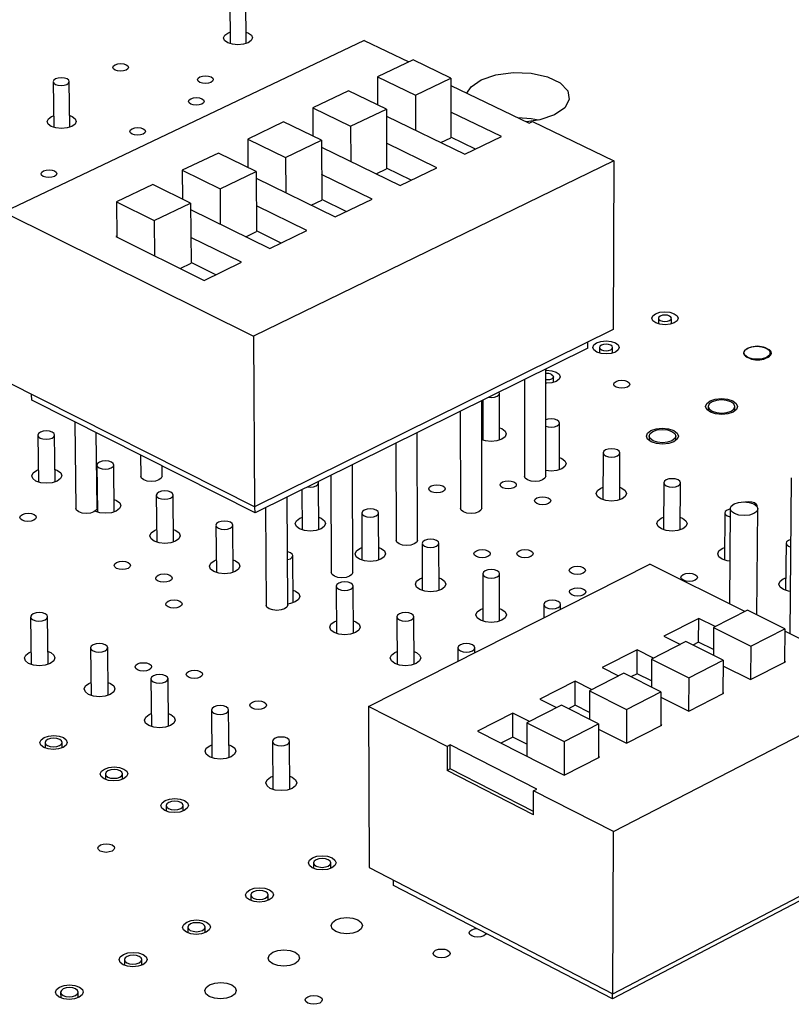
# Model space of a CAD drawing. Extents: x 70 to 210, y 70 to 141.
# Tile 7 of 13: x 129 to 149, y 95 to 120. Entities that reach past the tile are written whole.
import ezdxf

# ---------------------------------------------------------------- set-up
doc = ezdxf.new("R2010")
doc.units = 0
doc.layers.get('0').update_dxf_attribs({"linetype": 'CONTINUOUS'})

msp = doc.modelspace()

# ---------------------------------------------------------------- linework, layer by layer
at = {"color": 7, "linetype": 'CONTINUOUS'}
for p, q in [((134.774, 120.888), (134.782, 119.72)), ((135.197, 119.723), (135.188, 120.891)), ((134.728, 119.996), (134.78, 120.016)), ((138.241, 119.804), (128.942, 115.378)), ((138.241, 119.804), (139.396, 119.249)), ((139.505, 119.301), (138.589, 118.863)), ((140.48, 118.831), (139.505, 119.301)), ((138.589, 118.863), (139.564, 118.392)), ((138.589, 118.863), (138.591, 118.142)), ((130.217, 118.739), (130.232, 117.563)), ((130.65, 117.568), (130.635, 118.744)), ((139.564, 118.392), (140.48, 118.831)), ((140.48, 118.831), (140.482, 117.296)), ((140.481, 118.645), (142.503, 117.671)), ((137.84, 118.505), (136.919, 118.065)), ((138.816, 118.033), (137.84, 118.505)), ((139.564, 118.392), (139.566, 117.489)), ((130.178, 117.844), (130.228, 117.864)), ((136.919, 118.065), (137.894, 117.591)), ((136.919, 118.065), (136.922, 117.337)), ((137.894, 117.591), (138.816, 118.033)), ((138.816, 118.033), (138.82, 116.495)), ((138.816, 117.852), (140.844, 116.87)), ((141.786, 117.325), (140.481, 117.954)), ((136.166, 117.705), (135.239, 117.262)), ((137.141, 117.23), (136.166, 117.705)), ((137.894, 117.591), (137.898, 116.686)), ((142.503, 117.671), (142.588, 117.712)), ((142.588, 117.712), (144.687, 116.702)), ((140.844, 116.87), (141.786, 117.325)), ((135.239, 117.262), (136.214, 116.786)), ((135.239, 117.262), (135.244, 116.527)), ((136.214, 116.786), (137.141, 117.23)), ((137.141, 117.23), (137.149, 115.689)), ((140.123, 116.521), (138.818, 117.154)), ((140.223, 117.171), (140.482, 117.296)), ((141.117, 117.002), (140.482, 117.308)), ((134.482, 116.9), (133.55, 116.455)), ((135.458, 116.423), (134.482, 116.9)), ((137.142, 117.054), (139.176, 116.064)), ((144.687, 116.702), (135.386, 112.176)), ((136.214, 116.786), (136.22, 115.879)), ((144.687, 116.702), (144.671, 112.347)), ((133.55, 116.455), (134.525, 115.976)), ((133.55, 116.455), (133.557, 115.713)), ((134.525, 115.976), (135.458, 116.423)), ((135.458, 116.423), (135.468, 114.878)), ((138.45, 115.713), (137.146, 116.35)), ((138.554, 116.366), (138.82, 116.495)), ((139.455, 116.199), (138.82, 116.507)), ((139.176, 116.064), (140.123, 116.521)), ((132.789, 116.091), (131.851, 115.643)), ((133.764, 115.611), (132.789, 116.091)), ((135.459, 116.252), (137.498, 115.253)), ((134.525, 115.976), (134.532, 115.067)), ((131.851, 115.643), (132.827, 115.161)), ((131.851, 115.643), (131.861, 114.733)), ((132.827, 115.161), (133.764, 115.611)), ((133.764, 115.611), (133.778, 114.063)), ((136.768, 114.901), (135.464, 115.541)), ((136.876, 115.557), (137.149, 115.689)), ((137.783, 115.391), (137.149, 115.702)), ((137.498, 115.253), (138.45, 115.713)), ((128.942, 115.378), (135.386, 112.176)), ((133.766, 115.445), (135.81, 114.438)), ((132.827, 115.161), (132.835, 114.251)), ((135.189, 114.744), (135.468, 114.878)), ((136.103, 114.579), (135.468, 114.891)), ((135.81, 114.438), (136.768, 114.901)), ((131.861, 114.759), (131.835, 114.746)), ((131.835, 114.746), (134.113, 113.618)), ((135.076, 114.083), (133.772, 114.727)), ((133.492, 113.926), (133.778, 114.063)), ((134.412, 113.762), (133.777, 114.076)), ((134.113, 113.618), (135.076, 114.083)), ((145.835, 112.64), (145.835, 112.495)), ((146.173, 112.493), (146.174, 112.638)), ((144.671, 112.347), (135.417, 107.775)), ((135.386, 112.176), (135.417, 107.775)), ((144.018, 111.866), (144.019, 112.025)), ((144.018, 111.866), (135.427, 107.619)), ((144.315, 111.888), (144.315, 111.743)), ((144.656, 111.742), (144.656, 111.887)), ((148.179, 111.875), (148.119, 111.845)), ((148.661, 111.845), (148.6, 111.875)), ((148.124, 111.637), (148.185, 111.607)), ((148.607, 111.607), (148.667, 111.637)), ((142.93, 108.568), (142.934, 111.33)), ((135.417, 107.775), (129.004, 111.009)), ((142.381, 111.057), (142.379, 108.569)), ((143.128, 110.986), (143.129, 111.132)), ((129.665, 110.527), (129.663, 110.677)), ((135.427, 107.619), (129.665, 110.527)), ((141.28, 107.745), (141.279, 110.512)), ((141.306, 110.525), (141.306, 109.498)), ((141.735, 109.498), (141.736, 110.703)), ((140.725, 110.238), (140.727, 107.745)), ((147.124, 110.368), (147.124, 110.253)), ((147.809, 110.249), (147.81, 110.363)), ((130.774, 109.967), (130.801, 107.742)), ((141.279, 109.807), (141.306, 109.817)), ((143.283, 108.73), (143.285, 109.937)), ((129.825, 109.624), (129.841, 108.415)), ((130.272, 108.42), (130.257, 109.629)), ((131.354, 107.748), (131.331, 109.686)), ((139.62, 106.918), (139.614, 109.689)), ((145.596, 109.604), (145.596, 109.489)), ((146.283, 109.485), (146.284, 109.6)), ((139.059, 109.415), (139.066, 106.916)), ((132.475, 109.108), (132.481, 108.566)), ((144.41, 109.169), (144.406, 107.959)), ((144.838, 107.957), (144.842, 109.168)), ((129.786, 108.715), (129.837, 108.736)), ((131.348, 108.853), (131.362, 107.642)), ((131.795, 107.646), (131.781, 108.858)), ((133.032, 108.571), (133.029, 108.829)), ((137.951, 106.085), (137.94, 108.861)), ((137.384, 108.586), (137.395, 106.083)), ((149.266, 108.526), (149.23, 104.5)), ((136.635, 108.216), (136.641, 107.181)), ((137.074, 107.183), (137.068, 108.396)), ((144.347, 108.256), (144.407, 108.281)), ((145.975, 108.396), (145.969, 107.183)), ((146.401, 107.181), (146.408, 108.394)), ((131.351, 107.962), (131.359, 107.964)), ((132.88, 108.078), (132.892, 106.864)), ((133.325, 106.868), (133.314, 108.082)), ((136.273, 105.248), (136.256, 108.029)), ((135.427, 107.619), (135.426, 107.779)), ((135.699, 107.753), (135.715, 105.245)), ((147.691, 107.73), (147.673, 105.276)), ((148.38, 104.989), (148.402, 107.725)), ((136.583, 107.482), (136.639, 107.505)), ((138.182, 107.617), (138.187, 106.401)), ((138.621, 106.403), (138.617, 107.618)), ((145.908, 107.482), (145.97, 107.507)), ((147.548, 107.619), (147.539, 106.403)), ((132.835, 107.167), (132.889, 107.189)), ((134.42, 107.299), (134.43, 106.083)), ((134.864, 106.086), (134.855, 107.303)), ((138.129, 106.703), (138.186, 106.727)), ((139.739, 106.835), (139.741, 105.617)), ((140.176, 105.618), (140.174, 106.836)), ((147.478, 106.703), (147.542, 106.729)), ((149.129, 106.838), (149.118, 105.619)), ((149.195, 106.759), (149.25, 106.739)), ((134.372, 106.386), (134.427, 106.409)), ((136.411, 105.299), (136.404, 106.519)), ((138.354, 102.63), (145.618, 106.3)), ((148.07, 105.079), (145.618, 106.3)), ((139.682, 105.92), (139.74, 105.944)), ((141.303, 106.05), (141.303, 104.829)), ((141.74, 104.829), (141.74, 106.05)), ((149.057, 105.92), (149.121, 105.947)), ((137.524, 105.729), (137.529, 104.507)), ((137.966, 104.509), (137.961, 105.731)), ((141.244, 105.133), (141.303, 105.158)), ((142.876, 105.26), (142.876, 104.915)), ((143.314, 105.136), (143.314, 105.26)), ((129.637, 104.935), (129.654, 103.711)), ((130.092, 103.716), (130.076, 104.941)), ((139.089, 104.938), (139.092, 103.713)), ((139.53, 103.714), (139.527, 104.939)), ((146.879, 104.9), (145.978, 104.442)), ((146.875, 104.284), (146.879, 104.9)), ((147.303, 104.688), (146.879, 104.9)), ((148.135, 105.112), (147.259, 104.665)), ((149.095, 104.633), (148.135, 105.112)), ((137.471, 104.813), (137.528, 104.837)), ((147.259, 104.665), (147.254, 103.945)), ((147.259, 104.665), (148.219, 104.185)), ((148.219, 104.185), (149.095, 104.633)), ((149.095, 104.633), (149.088, 103.771)), ((145.978, 104.442), (146.403, 104.229)), ((151.938, 103.152), (149.095, 104.568)), ((149.23, 104.511), (149.22, 104.506)), ((131.185, 104.14), (131.199, 102.912)), ((131.639, 102.917), (131.625, 104.145)), ((140.662, 104.142), (140.662, 103.796)), ((141.101, 104.018), (141.101, 104.142)), ((146.543, 104.301), (145.662, 103.852)), ((147.504, 103.82), (146.543, 104.301)), ((146.875, 104.284), (146.727, 104.209)), ((147.255, 104.094), (146.875, 104.284)), ((148.219, 104.185), (148.212, 103.322)), ((129.598, 104.02), (129.649, 104.042)), ((139.033, 104.02), (139.091, 104.044)), ((145.289, 104.091), (144.383, 103.63)), ((145.286, 103.474), (145.289, 104.091)), ((145.713, 103.878), (145.289, 104.091)), ((144.383, 103.63), (144.807, 103.416)), ((145.662, 103.852), (145.659, 103.125)), ((145.662, 103.852), (146.623, 103.369)), ((146.623, 103.369), (147.504, 103.82)), ((147.504, 103.82), (147.498, 102.955)), ((147.503, 103.678), (148.213, 103.322)), ((148.213, 103.322), (149.113, 103.784)), ((149.113, 103.784), (149.088, 103.796)), ((144.943, 103.485), (144.057, 103.034)), ((145.903, 103.002), (144.943, 103.485)), ((145.286, 103.474), (145.126, 103.393)), ((145.659, 103.286), (145.286, 103.474)), ((146.623, 103.369), (146.617, 102.505)), ((131.142, 103.223), (131.195, 103.245)), ((132.741, 103.34), (132.753, 102.109)), ((133.193, 102.114), (133.182, 103.344)), ((143.69, 103.277), (142.779, 102.814)), ((143.688, 102.66), (143.69, 103.277)), ((144.114, 103.063), (143.69, 103.277)), ((144.675, 99.402), (151.938, 103.152)), ((144.057, 103.034), (144.054, 102.3)), ((144.057, 103.034), (145.017, 102.549)), ((145.017, 102.549), (145.903, 103.002)), ((145.903, 103.002), (145.899, 102.136)), ((145.902, 102.865), (146.618, 102.504)), ((146.618, 102.504), (147.523, 102.969)), ((147.523, 102.969), (147.498, 102.981)), ((140.383, 101.594), (138.354, 102.63)), ((138.354, 102.63), (138.369, 98.473)), ((143.333, 102.665), (142.442, 102.211)), ((142.779, 102.814), (143.204, 102.599)), ((144.294, 102.179), (143.333, 102.665)), ((143.688, 102.66), (143.517, 102.572)), ((144.055, 102.474), (143.688, 102.66)), ((132.696, 102.422), (132.75, 102.444)), ((134.305, 102.535), (134.315, 101.302)), ((134.757, 101.306), (134.747, 102.539)), ((142.082, 102.459), (141.167, 101.993)), ((142.506, 102.244), (142.082, 102.459)), ((142.082, 101.841), (142.082, 102.459)), ((145.017, 102.549), (145.014, 101.682)), ((142.442, 102.211), (142.441, 101.344)), ((142.442, 102.211), (143.403, 101.724)), ((143.403, 101.724), (144.294, 102.179)), ((144.294, 102.179), (144.291, 101.312)), ((145.014, 101.682), (145.924, 102.149)), ((145.924, 102.149), (145.899, 102.162)), ((141.167, 101.993), (143.401, 100.855)), ((142.082, 101.841), (141.774, 101.684)), ((142.442, 101.657), (142.082, 101.841)), ((144.293, 102.047), (145.014, 101.682)), ((130.008, 101.695), (130.01, 101.555)), ((130.451, 101.561), (130.449, 101.701)), ((134.257, 101.616), (134.313, 101.639)), ((135.878, 101.727), (135.886, 100.491)), ((136.329, 100.493), (136.321, 101.73)), ((140.466, 101.637), (140.383, 101.594)), ((140.383, 101.594), (140.383, 100.975)), ((142.7, 100.496), (140.466, 101.637)), ((140.466, 101.017), (140.466, 101.637)), ((143.403, 101.724), (143.401, 100.855)), ((143.401, 100.855), (144.317, 101.325)), ((144.317, 101.325), (144.291, 101.338)), ((131.566, 100.886), (131.568, 100.745)), ((132.01, 100.75), (132.008, 100.891)), ((135.827, 100.805), (135.884, 100.829)), ((140.466, 101.017), (140.383, 100.975)), ((142.616, 99.832), (140.383, 100.975)), ((142.616, 99.917), (140.466, 101.017)), ((142.616, 99.832), (142.617, 100.453)), ((142.617, 100.453), (142.7, 100.496)), ((144.675, 99.402), (142.617, 100.453)), ((133.132, 100.072), (133.134, 99.93)), ((133.577, 99.935), (133.576, 100.077)), ((144.66, 95.216), (144.675, 99.402)), ((144.66, 95.216), (151.888, 98.999)), ((136.937, 98.594), (136.938, 98.451)), ((137.384, 98.453), (137.383, 98.596)), ((151.252, 98.54), (144.655, 95.085)), ((138.369, 98.473), (144.66, 95.216)), ((139.002, 98.013), (139.002, 98.145)), ((144.655, 95.085), (139.002, 98.013)), ((135.319, 97.767), (135.32, 97.623)), ((135.767, 97.626), (135.766, 97.77)), ((133.692, 96.935), (133.693, 96.79)), ((134.141, 96.794), (134.14, 96.939)), ((132.056, 96.099), (132.058, 95.953)), ((132.507, 95.958), (132.506, 96.104)), ((130.411, 95.258), (130.413, 95.112)), ((130.864, 95.118), (130.862, 95.264)), ((144.655, 95.085), (144.655, 95.218))]:
    msp.add_line(p, q, dxfattribs=at)
for points in [[(135.195, 120.019), (135.255, 119.996), (135.334, 119.938), (135.361, 119.87), (135.332, 119.801), (135.249, 119.743), (135.127, 119.705), (134.984, 119.691), (134.842, 119.705), (134.722, 119.743), (134.642, 119.801), (134.616, 119.87), (134.646, 119.938), (134.728, 119.996), (134.728, 119.996)], [(131.82, 119.178), (131.887, 119.199), (131.964, 119.206), (132.041, 119.199), (132.106, 119.178), (132.149, 119.146), (132.163, 119.109), (132.146, 119.072), (132.101, 119.041), (132.035, 119.02), (131.958, 119.012), (131.881, 119.02), (131.816, 119.041), (131.773, 119.072), (131.759, 119.109), (131.776, 119.146), (131.82, 119.178)], [(130.577, 118.813), (130.51, 118.835), (130.43, 118.842), (130.35, 118.835), (130.281, 118.813), (130.235, 118.78), (130.217, 118.742), (130.232, 118.703), (130.276, 118.671), (130.343, 118.649), (130.422, 118.641), (130.503, 118.649), (130.571, 118.671), (130.618, 118.703), (130.635, 118.742), (130.621, 118.78), (130.577, 118.813)], [(134.007, 118.862), (134.073, 118.883), (134.151, 118.89), (134.228, 118.883), (134.293, 118.862), (134.336, 118.83), (134.35, 118.793), (134.334, 118.756), (134.289, 118.724), (134.223, 118.703), (134.146, 118.696), (134.068, 118.703), (134.003, 118.724), (133.96, 118.756), (133.946, 118.793), (133.962, 118.83), (134.007, 118.862)], [(141.266, 118.793), (141.645, 118.92), (142.091, 118.978), (142.551, 118.958), (142.971, 118.865), (143.298, 118.708), (143.495, 118.506), (143.537, 118.284), (143.419, 118.069), (143.154, 117.886), (142.775, 117.757), (142.431, 117.706)], [(140.894, 118.446), (141.001, 118.611), (141.266, 118.793)], [(133.771, 118.301), (133.837, 118.322), (133.915, 118.329), (133.992, 118.322), (134.057, 118.301), (134.101, 118.269), (134.115, 118.232), (134.099, 118.194), (134.054, 118.163), (133.988, 118.141), (133.91, 118.134), (133.832, 118.141), (133.767, 118.163), (133.724, 118.194), (133.71, 118.232), (133.726, 118.269), (133.771, 118.301)], [(130.646, 117.869), (130.71, 117.844), (130.789, 117.786), (130.815, 117.716), (130.784, 117.647), (130.7, 117.588), (130.576, 117.549), (130.432, 117.535), (130.289, 117.549), (130.168, 117.588), (130.089, 117.647), (130.063, 117.716), (130.095, 117.786), (130.178, 117.844), (130.178, 117.844)], [(142.206, 117.814), (142.55, 117.792), (142.74, 117.76)], [(132.258, 117.528), (132.325, 117.549), (132.403, 117.556), (132.48, 117.549), (132.545, 117.528), (132.588, 117.496), (132.602, 117.458), (132.586, 117.421), (132.541, 117.389), (132.474, 117.368), (132.396, 117.36), (132.319, 117.368), (132.253, 117.389), (132.21, 117.421), (132.196, 117.458), (132.213, 117.496), (132.258, 117.528)], [(129.968, 116.44), (130.035, 116.461), (130.114, 116.469), (130.191, 116.461), (130.257, 116.44), (130.3, 116.408), (130.314, 116.37), (130.297, 116.332), (130.251, 116.3), (130.184, 116.279), (130.106, 116.271), (130.028, 116.279), (129.963, 116.3), (129.92, 116.332), (129.906, 116.37), (129.923, 116.408), (129.968, 116.44)], [(145.762, 112.757), (145.872, 112.793), (146.002, 112.806), (146.132, 112.793), (146.243, 112.757), (146.318, 112.703), (146.345, 112.639), (146.32, 112.575), (146.247, 112.521), (146.137, 112.485), (146.007, 112.472), (145.877, 112.485), (145.766, 112.521), (145.691, 112.575), (145.665, 112.639), (145.689, 112.703), (145.762, 112.757)], [(145.886, 112.58), (145.941, 112.562), (146.006, 112.556), (146.071, 112.562), (146.125, 112.58), (146.161, 112.607), (146.174, 112.639), (146.16, 112.671), (146.123, 112.698), (146.068, 112.716), (146.003, 112.722), (145.939, 112.716), (145.884, 112.698), (145.848, 112.671), (145.835, 112.639), (145.849, 112.607), (145.886, 112.58)], [(144.243, 112.006), (144.354, 112.043), (144.484, 112.055), (144.614, 112.043), (144.725, 112.006), (144.8, 111.952), (144.827, 111.888), (144.801, 111.823), (144.728, 111.769), (144.618, 111.733), (144.487, 111.72), (144.357, 111.733), (144.246, 111.769), (144.171, 111.823), (144.145, 111.888), (144.17, 111.952), (144.243, 112.006)], [(144.366, 111.828), (144.421, 111.81), (144.486, 111.804), (144.552, 111.81), (144.607, 111.828), (144.643, 111.856), (144.656, 111.888), (144.643, 111.92), (144.605, 111.947), (144.55, 111.965), (144.485, 111.971), (144.42, 111.965), (144.364, 111.947), (144.328, 111.92), (144.315, 111.888), (144.328, 111.856), (144.366, 111.828)], [(148.119, 111.845), (148.082, 111.823), (148.055, 111.797), (148.039, 111.77), (148.034, 111.741), (148.04, 111.712), (148.058, 111.685), (148.086, 111.659), (148.124, 111.637)], [(148.138, 111.87), (148.248, 111.906), (148.378, 111.919), (148.509, 111.906), (148.62, 111.87), (148.696, 111.815), (148.723, 111.751), (148.699, 111.687), (148.626, 111.632), (148.517, 111.596), (148.386, 111.583), (148.255, 111.596), (148.144, 111.632), (148.069, 111.687), (148.041, 111.751), (148.066, 111.815), (148.138, 111.87)], [(148.667, 111.637), (148.703, 111.659), (148.73, 111.685), (148.746, 111.712), (148.751, 111.741), (148.745, 111.77), (148.727, 111.797), (148.699, 111.823), (148.661, 111.845)], [(142.934, 111.3), (142.958, 111.301), (143.089, 111.288), (143.2, 111.251), (143.274, 111.197), (143.3, 111.132), (143.275, 111.068), (143.201, 111.013), (143.09, 110.976), (142.96, 110.963), (142.934, 110.964)], [(143.079, 111.192), (143.116, 111.164), (143.129, 111.132), (143.116, 111.1), (143.079, 111.073), (143.024, 111.055), (142.959, 111.048), (142.934, 111.049)], [(144.743, 111.01), (144.81, 111.033), (144.889, 111.04), (144.969, 111.033), (145.036, 111.01), (145.082, 110.977), (145.098, 110.938), (145.083, 110.899), (145.038, 110.865), (144.971, 110.843), (144.892, 110.835), (144.812, 110.843), (144.744, 110.865), (144.699, 110.899), (144.682, 110.938), (144.698, 110.977), (144.743, 111.01)], [(141.459, 110.601), (141.521, 110.597), (141.603, 110.605), (141.673, 110.628), (141.719, 110.662), (141.736, 110.703), (141.727, 110.733)], [(147.172, 110.51), (147.305, 110.554), (147.463, 110.57), (147.621, 110.554), (147.756, 110.51), (147.847, 110.444), (147.881, 110.365), (147.851, 110.287), (147.763, 110.221), (147.629, 110.176), (147.471, 110.161), (147.313, 110.176), (147.178, 110.221), (147.087, 110.287), (147.054, 110.365), (147.084, 110.444), (147.172, 110.51)], [(147.227, 110.245), (147.339, 110.209), (147.471, 110.196), (147.602, 110.209), (147.712, 110.245), (147.785, 110.3), (147.81, 110.365), (147.782, 110.43), (147.707, 110.485), (147.595, 110.522), (147.464, 110.535), (147.333, 110.522), (147.222, 110.485), (147.149, 110.43), (147.124, 110.365), (147.152, 110.3), (147.227, 110.245)], [(142.932, 109.856), (142.988, 109.839), (143.07, 109.831), (143.153, 109.839), (143.222, 109.862), (143.269, 109.897), (143.285, 109.938), (143.268, 109.979), (143.221, 110.013), (143.151, 110.036), (143.069, 110.045), (142.986, 110.036), (142.932, 110.02)], [(129.885, 109.551), (129.954, 109.527), (130.037, 109.519), (130.12, 109.527), (130.19, 109.551), (130.239, 109.585), (130.257, 109.626), (130.242, 109.667), (130.196, 109.702), (130.127, 109.725), (130.045, 109.733), (129.962, 109.725), (129.891, 109.702), (129.843, 109.667), (129.825, 109.626), (129.84, 109.585), (129.885, 109.551)], [(141.736, 109.817), (141.794, 109.793), (141.878, 109.731), (141.907, 109.658), (141.878, 109.584), (141.794, 109.522), (141.669, 109.481), (141.521, 109.466), (141.373, 109.481), (141.279, 109.508)], [(145.645, 109.747), (145.779, 109.792), (145.937, 109.807), (146.096, 109.792), (146.231, 109.747), (146.322, 109.681), (146.355, 109.602), (146.324, 109.523), (146.235, 109.457), (146.102, 109.412), (145.943, 109.396), (145.784, 109.412), (145.649, 109.457), (145.558, 109.523), (145.526, 109.602), (145.556, 109.681), (145.645, 109.747)], [(146.181, 109.722), (146.256, 109.667), (146.284, 109.602), (146.259, 109.537), (146.185, 109.481), (146.074, 109.444), (145.943, 109.431), (145.811, 109.444), (145.699, 109.481), (145.623, 109.537), (145.596, 109.602), (145.622, 109.667), (145.695, 109.722), (145.806, 109.759), (145.937, 109.772), (146.069, 109.759), (146.181, 109.722)], [(144.474, 109.093), (144.545, 109.069), (144.628, 109.061), (144.71, 109.069), (144.78, 109.093), (144.827, 109.127), (144.842, 109.169), (144.826, 109.21), (144.778, 109.244), (144.708, 109.268), (144.625, 109.276), (144.543, 109.268), (144.473, 109.244), (144.426, 109.21), (144.41, 109.169), (144.427, 109.127), (144.474, 109.093)], [(131.409, 108.779), (131.479, 108.756), (131.561, 108.748), (131.644, 108.756), (131.715, 108.779), (131.763, 108.814), (131.781, 108.855), (131.766, 108.897), (131.72, 108.931), (131.651, 108.955), (131.569, 108.963), (131.485, 108.955), (131.415, 108.931), (131.366, 108.897), (131.349, 108.855), (131.364, 108.814), (131.409, 108.779)], [(143.283, 109.05), (143.341, 109.027), (143.425, 108.964), (143.455, 108.891), (143.426, 108.817), (143.342, 108.754), (143.217, 108.712), (143.069, 108.698), (142.93, 108.71)], [(130.268, 108.742), (130.334, 108.715), (130.416, 108.652), (130.442, 108.578), (130.41, 108.504), (130.324, 108.442), (130.196, 108.4), (130.047, 108.385), (129.899, 108.4), (129.775, 108.442), (129.693, 108.504), (129.666, 108.578), (129.699, 108.652), (129.786, 108.715), (129.786, 108.715)], [(132.558, 108.472), (132.5, 108.516), (132.481, 108.566)], [(133.032, 108.571), (133.032, 108.569), (133.009, 108.516), (132.948, 108.472), (132.858, 108.442), (132.752, 108.432), (132.647, 108.442), (132.558, 108.472)], [(136.787, 108.292), (136.849, 108.287), (136.932, 108.295), (137.003, 108.319), (137.05, 108.354), (137.068, 108.395), (137.059, 108.426)], [(141.812, 108.418), (141.88, 108.441), (141.96, 108.449), (142.04, 108.441), (142.108, 108.418), (142.154, 108.384), (142.17, 108.345), (142.154, 108.305), (142.109, 108.271), (142.041, 108.248), (141.96, 108.24), (141.88, 108.248), (141.812, 108.271), (141.767, 108.305), (141.751, 108.345), (141.766, 108.384), (141.812, 108.418)], [(142.46, 108.472), (142.4, 108.516), (142.379, 108.569), (142.379, 108.569)], [(142.93, 108.568), (142.909, 108.516), (142.849, 108.472), (142.76, 108.442), (142.655, 108.432), (142.549, 108.442), (142.46, 108.472)], [(146.039, 108.319), (146.11, 108.295), (146.193, 108.287), (146.276, 108.295), (146.346, 108.319), (146.392, 108.354), (146.408, 108.395), (146.391, 108.436), (146.343, 108.471), (146.273, 108.495), (146.19, 108.503), (146.107, 108.495), (146.037, 108.471), (145.991, 108.436), (145.975, 108.395), (145.992, 108.354), (146.039, 108.319)], [(132.941, 108.004), (133.011, 107.98), (133.094, 107.972), (133.177, 107.98), (133.248, 108.004), (133.296, 108.039), (133.314, 108.08), (133.299, 108.122), (133.253, 108.157), (133.183, 108.18), (133.1, 108.188), (133.017, 108.18), (132.946, 108.157), (132.898, 108.122), (132.88, 108.08), (132.895, 108.039), (132.941, 108.004)], [(139.974, 108.316), (140.042, 108.339), (140.122, 108.347), (140.202, 108.339), (140.27, 108.316), (140.315, 108.282), (140.331, 108.242), (140.315, 108.202), (140.269, 108.168), (140.201, 108.146), (140.121, 108.138), (140.041, 108.146), (139.973, 108.168), (139.927, 108.202), (139.912, 108.242), (139.928, 108.282), (139.974, 108.316)], [(144.839, 108.28), (144.896, 108.256), (144.981, 108.194), (145.011, 108.119), (144.982, 108.045), (144.899, 107.982), (144.773, 107.94), (144.625, 107.926), (144.476, 107.94), (144.349, 107.982), (144.264, 108.045), (144.234, 108.119), (144.263, 108.194), (144.347, 108.256), (144.347, 108.256)], [(131.791, 107.969), (131.856, 107.943), (131.938, 107.88), (131.966, 107.806), (131.934, 107.731), (131.847, 107.668), (131.72, 107.626), (131.57, 107.611), (131.422, 107.626), (131.297, 107.668)], [(142.698, 108.008), (142.766, 108.03), (142.846, 108.038), (142.927, 108.03), (142.995, 108.008), (143.041, 107.974), (143.057, 107.934), (143.041, 107.894), (142.996, 107.86), (142.928, 107.837), (142.847, 107.829), (142.767, 107.837), (142.699, 107.86), (142.653, 107.894), (142.637, 107.934), (142.653, 107.974), (142.698, 108.008)], [(148.065, 107.904), (148.082, 107.908), (148.162, 107.916), (148.243, 107.908), (148.312, 107.886), (148.358, 107.852), (148.375, 107.812), (148.373, 107.796)], [(130.878, 107.648), (130.82, 107.692), (130.801, 107.742)], [(131.354, 107.748), (131.354, 107.745), (131.331, 107.692), (131.269, 107.648), (131.179, 107.618), (131.072, 107.607), (130.967, 107.618), (130.878, 107.648)], [(138.554, 107.694), (138.484, 107.718), (138.401, 107.726), (138.317, 107.718), (138.247, 107.694), (138.199, 107.659), (138.182, 107.618), (138.198, 107.576), (138.245, 107.541), (138.315, 107.517), (138.398, 107.509), (138.482, 107.517), (138.552, 107.541), (138.6, 107.576), (138.617, 107.618), (138.601, 107.659), (138.554, 107.694)], [(140.808, 107.648), (140.748, 107.692), (140.727, 107.745)], [(141.28, 107.745), (141.28, 107.745), (141.258, 107.692), (141.199, 107.648), (141.109, 107.618), (141.003, 107.607), (140.897, 107.618), (140.808, 107.648)], [(147.691, 107.72), (147.68, 107.718), (147.61, 107.694), (147.563, 107.659), (147.548, 107.618), (147.565, 107.576), (147.613, 107.541)], [(147.792, 107.853), (147.907, 107.892), (148.042, 107.905), (148.179, 107.892), (148.295, 107.853), (148.373, 107.796), (148.402, 107.728), (148.376, 107.66), (148.301, 107.602), (148.186, 107.564), (148.05, 107.55), (147.914, 107.564), (147.798, 107.602), (147.719, 107.66), (147.691, 107.728), (147.716, 107.796), (147.792, 107.853)], [(129.426, 107.581), (129.495, 107.603), (129.576, 107.611), (129.656, 107.603), (129.724, 107.581), (129.768, 107.546), (129.782, 107.506), (129.765, 107.466), (129.718, 107.432), (129.649, 107.409), (129.568, 107.401), (129.488, 107.409), (129.42, 107.432), (129.376, 107.466), (129.362, 107.506), (129.379, 107.546), (129.426, 107.581)], [(134.482, 107.224), (134.552, 107.201), (134.635, 107.192), (134.718, 107.201), (134.789, 107.224), (134.837, 107.259), (134.855, 107.301), (134.839, 107.343), (134.793, 107.378), (134.723, 107.402), (134.64, 107.41), (134.556, 107.402), (134.485, 107.378), (134.437, 107.343), (134.42, 107.301), (134.435, 107.259), (134.482, 107.224)], [(137.072, 107.507), (137.134, 107.482), (137.217, 107.419), (137.246, 107.344), (137.215, 107.27), (137.13, 107.206), (137.003, 107.164), (136.853, 107.149), (136.704, 107.164), (136.579, 107.206), (136.495, 107.27), (136.467, 107.344), (136.498, 107.419), (136.583, 107.482)], [(146.403, 107.505), (146.459, 107.482), (146.545, 107.419), (146.575, 107.344), (146.547, 107.27), (146.464, 107.206), (146.338, 107.164), (146.189, 107.149), (146.04, 107.164), (145.912, 107.206), (145.827, 107.27), (145.796, 107.344), (145.825, 107.419), (145.908, 107.482), (145.908, 107.482)], [(147.613, 107.541), (147.684, 107.517), (147.689, 107.516)], [(133.322, 107.193), (133.387, 107.167), (133.469, 107.103), (133.497, 107.029), (133.465, 106.954), (133.379, 106.891), (133.251, 106.848), (133.101, 106.833), (132.953, 106.848), (132.827, 106.891), (132.744, 106.954), (132.717, 107.029), (132.749, 107.103), (132.835, 107.167)], [(139.146, 106.819), (139.086, 106.864), (139.066, 106.916)], [(139.62, 106.918), (139.62, 106.917), (139.599, 106.864), (139.538, 106.819), (139.448, 106.789), (139.342, 106.778), (139.236, 106.789), (139.146, 106.819)], [(140.111, 106.913), (140.04, 106.937), (139.957, 106.945), (139.874, 106.937), (139.803, 106.913), (139.755, 106.878), (139.739, 106.836), (139.755, 106.794), (139.802, 106.759), (139.872, 106.735), (139.956, 106.727), (140.039, 106.735), (140.11, 106.759), (140.157, 106.794), (140.174, 106.836), (140.158, 106.878), (140.111, 106.913)], [(149.252, 106.935), (149.191, 106.913), (149.144, 106.878), (149.129, 106.836), (149.147, 106.794), (149.195, 106.759)], [(138.62, 106.728), (138.681, 106.703), (138.765, 106.64), (138.794, 106.565), (138.763, 106.49), (138.678, 106.426), (138.551, 106.384), (138.401, 106.369), (138.252, 106.384), (138.125, 106.426), (138.041, 106.49), (138.013, 106.565), (138.043, 106.64), (138.129, 106.703)], [(141.139, 106.646), (141.207, 106.669), (141.288, 106.677), (141.369, 106.669), (141.437, 106.646), (141.483, 106.611), (141.499, 106.571), (141.483, 106.53), (141.437, 106.496), (141.369, 106.473), (141.288, 106.465), (141.207, 106.473), (141.139, 106.496), (141.093, 106.53), (141.077, 106.571), (141.093, 106.611), (141.139, 106.646)], [(142.243, 106.646), (142.312, 106.669), (142.392, 106.677), (142.473, 106.669), (142.542, 106.646), (142.588, 106.611), (142.604, 106.571), (142.588, 106.53), (142.542, 106.496), (142.474, 106.473), (142.393, 106.465), (142.312, 106.473), (142.244, 106.496), (142.198, 106.53), (142.182, 106.571), (142.198, 106.611), (142.243, 106.646)], [(147.681, 106.373), (147.612, 106.384), (147.484, 106.426), (147.398, 106.49), (147.367, 106.565), (147.395, 106.64), (147.478, 106.703)], [(134.862, 106.412), (134.925, 106.386), (135.008, 106.323), (135.037, 106.248), (135.005, 106.172), (134.919, 106.109), (134.791, 106.066), (134.641, 106.051), (134.492, 106.066), (134.366, 106.109), (134.282, 106.172), (134.254, 106.248), (134.286, 106.323), (134.372, 106.386)], [(136.266, 106.416), (136.267, 106.417), (136.339, 106.44), (136.387, 106.476), (136.404, 106.518), (136.388, 106.56), (136.341, 106.595), (136.271, 106.619), (136.265, 106.62)], [(131.857, 106.341), (131.926, 106.364), (132.007, 106.372), (132.087, 106.364), (132.155, 106.341), (132.2, 106.307), (132.215, 106.266), (132.197, 106.226), (132.15, 106.191), (132.081, 106.168), (132, 106.16), (131.919, 106.168), (131.852, 106.191), (131.807, 106.226), (131.792, 106.266), (131.81, 106.307), (131.857, 106.341)], [(141.676, 106.128), (141.605, 106.151), (141.522, 106.16), (141.438, 106.151), (141.367, 106.128), (141.32, 106.092), (141.303, 106.05), (141.32, 106.008), (141.367, 105.972), (141.438, 105.949), (141.522, 105.94), (141.605, 105.949), (141.676, 105.972), (141.723, 106.008), (141.74, 106.05), (141.723, 106.092), (141.676, 106.128)], [(143.597, 106.215), (143.665, 106.237), (143.746, 106.246), (143.827, 106.237), (143.895, 106.215), (143.941, 106.18), (143.958, 106.14), (143.942, 106.099), (143.896, 106.065), (143.828, 106.042), (143.747, 106.033), (143.666, 106.042), (143.598, 106.065), (143.552, 106.099), (143.535, 106.14), (143.551, 106.18), (143.597, 106.215)], [(132.929, 106.014), (132.998, 106.037), (133.079, 106.045), (133.16, 106.037), (133.228, 106.014), (133.272, 105.98), (133.287, 105.939), (133.27, 105.898), (133.223, 105.864), (133.154, 105.841), (133.073, 105.833), (132.992, 105.841), (132.924, 105.864), (132.879, 105.898), (132.865, 105.939), (132.882, 105.98), (132.929, 106.014)], [(137.475, 105.985), (137.416, 106.031), (137.395, 106.083)], [(137.951, 106.085), (137.951, 106.084), (137.929, 106.031), (137.868, 105.985), (137.778, 105.955), (137.671, 105.945), (137.565, 105.955), (137.475, 105.985)], [(140.176, 105.945), (140.236, 105.92), (140.32, 105.857), (140.35, 105.781), (140.32, 105.706), (140.235, 105.642), (140.107, 105.599), (139.957, 105.584), (139.807, 105.599), (139.68, 105.642), (139.596, 105.706), (139.567, 105.781), (139.597, 105.857), (139.682, 105.92)], [(146.479, 106.035), (146.548, 106.058), (146.628, 106.066), (146.709, 106.058), (146.778, 106.035), (146.825, 106.001), (146.842, 105.96), (146.826, 105.92), (146.781, 105.885), (146.713, 105.862), (146.632, 105.854), (146.551, 105.862), (146.482, 105.885), (146.436, 105.92), (146.419, 105.96), (146.434, 106.001), (146.479, 106.035)], [(149.24, 105.591), (149.192, 105.599), (149.064, 105.642), (148.977, 105.706), (148.946, 105.781), (148.974, 105.857), (149.057, 105.92)], [(137.587, 105.652), (137.658, 105.629), (137.741, 105.62), (137.825, 105.629), (137.896, 105.652), (137.944, 105.688), (137.961, 105.73), (137.945, 105.772), (137.898, 105.808), (137.828, 105.832), (137.744, 105.84), (137.66, 105.832), (137.589, 105.808), (137.541, 105.772), (137.524, 105.73), (137.54, 105.688), (137.587, 105.652)], [(143.601, 105.658), (143.669, 105.681), (143.75, 105.69), (143.831, 105.681), (143.9, 105.658), (143.946, 105.624), (143.962, 105.583), (143.947, 105.542), (143.901, 105.508), (143.833, 105.485), (143.752, 105.477), (143.671, 105.485), (143.602, 105.508), (143.556, 105.542), (143.539, 105.583), (143.555, 105.624), (143.601, 105.658)], [(133.187, 105.348), (133.256, 105.372), (133.337, 105.38), (133.418, 105.372), (133.486, 105.348), (133.531, 105.314), (133.546, 105.273), (133.529, 105.232), (133.482, 105.198), (133.413, 105.175), (133.331, 105.166), (133.251, 105.175), (133.182, 105.198), (133.138, 105.232), (133.123, 105.273), (133.14, 105.314), (133.187, 105.348)], [(136.409, 105.627), (136.472, 105.602), (136.556, 105.538), (136.584, 105.462), (136.553, 105.387), (136.467, 105.323), (136.339, 105.28), (136.276, 105.27)], [(135.795, 105.147), (135.735, 105.193), (135.715, 105.245)], [(136.273, 105.248), (136.273, 105.246), (136.25, 105.193), (136.189, 105.147), (136.098, 105.117), (135.991, 105.106), (135.885, 105.117), (135.795, 105.147)], [(141.74, 105.158), (141.799, 105.133), (141.884, 105.069), (141.914, 104.993), (141.884, 104.918), (141.799, 104.853), (141.672, 104.811), (141.522, 104.795), (141.371, 104.811), (141.244, 104.853), (141.159, 104.918), (141.129, 104.993), (141.159, 105.069), (141.244, 105.133)], [(143.25, 105.338), (143.178, 105.362), (143.095, 105.37), (143.011, 105.362), (142.94, 105.338), (142.893, 105.302), (142.876, 105.26), (142.893, 105.218), (142.941, 105.182), (143.012, 105.158), (143.096, 105.15), (143.18, 105.158), (143.251, 105.182), (143.298, 105.218), (143.314, 105.26), (143.297, 105.302), (143.25, 105.338)], [(130.015, 105.017), (129.945, 105.04), (129.861, 105.049), (129.777, 105.04), (129.705, 105.017), (129.656, 104.981), (129.637, 104.938), (129.652, 104.896), (129.699, 104.86), (129.769, 104.836), (129.852, 104.828), (129.937, 104.836), (130.009, 104.86), (130.058, 104.896), (130.076, 104.938), (130.061, 104.981), (130.015, 105.017)], [(139.152, 104.86), (139.223, 104.836), (139.307, 104.828), (139.391, 104.836), (139.462, 104.86), (139.51, 104.896), (139.527, 104.938), (139.511, 104.981), (139.463, 105.017), (139.392, 105.04), (139.309, 105.049), (139.225, 105.04), (139.153, 105.017), (139.106, 104.981), (139.089, 104.938), (139.105, 104.896), (139.152, 104.86)], [(137.965, 104.839), (138.027, 104.813), (138.111, 104.749), (138.14, 104.673), (138.109, 104.597), (138.023, 104.533), (137.895, 104.49), (137.745, 104.474), (137.594, 104.49), (137.467, 104.533), (137.383, 104.597), (137.354, 104.673), (137.385, 104.749), (137.471, 104.813)], [(131.563, 104.221), (131.492, 104.245), (131.409, 104.253), (131.324, 104.245), (131.252, 104.221), (131.203, 104.185), (131.185, 104.142), (131.2, 104.1), (131.247, 104.064), (131.317, 104.04), (131.401, 104.031), (131.486, 104.04), (131.558, 104.064), (131.607, 104.1), (131.625, 104.142), (131.609, 104.185), (131.563, 104.221)], [(140.726, 104.064), (140.797, 104.04), (140.881, 104.031), (140.965, 104.04), (141.037, 104.064), (141.084, 104.1), (141.101, 104.142), (141.085, 104.185), (141.037, 104.221), (140.966, 104.245), (140.882, 104.253), (140.798, 104.245), (140.726, 104.221), (140.678, 104.185), (140.662, 104.142), (140.678, 104.1), (140.726, 104.064)], [(130.088, 104.048), (130.155, 104.02), (130.238, 103.956), (130.265, 103.879), (130.232, 103.803), (130.144, 103.738), (130.014, 103.695), (129.863, 103.68), (129.713, 103.695), (129.586, 103.738), (129.503, 103.803), (129.477, 103.879), (129.51, 103.956), (129.598, 104.02)], [(139.529, 104.045), (139.59, 104.02), (139.675, 103.955), (139.705, 103.879), (139.674, 103.803), (139.588, 103.738), (139.46, 103.695), (139.309, 103.68), (139.158, 103.695), (139.031, 103.738), (138.946, 103.803), (138.916, 103.879), (138.947, 103.955), (139.033, 104.02)], [(132.398, 103.727), (132.467, 103.75), (132.549, 103.758), (132.63, 103.75), (132.699, 103.727), (132.744, 103.692), (132.759, 103.65), (132.741, 103.609), (132.694, 103.574), (132.624, 103.551), (132.543, 103.542), (132.461, 103.551), (132.393, 103.574), (132.348, 103.609), (132.333, 103.65), (132.35, 103.692), (132.398, 103.727)], [(133.119, 103.421), (133.049, 103.445), (132.965, 103.454), (132.88, 103.445), (132.808, 103.421), (132.759, 103.385), (132.741, 103.342), (132.756, 103.299), (132.803, 103.263), (132.874, 103.239), (132.958, 103.23), (133.043, 103.239), (133.115, 103.263), (133.164, 103.299), (133.182, 103.342), (133.166, 103.385), (133.119, 103.421)], [(133.714, 103.533), (133.784, 103.557), (133.866, 103.565), (133.947, 103.557), (134.016, 103.533), (134.061, 103.498), (134.076, 103.457), (134.059, 103.416), (134.012, 103.381), (133.942, 103.357), (133.86, 103.349), (133.779, 103.357), (133.71, 103.381), (133.665, 103.416), (133.65, 103.457), (133.667, 103.498), (133.714, 103.533)], [(131.635, 103.25), (131.701, 103.223), (131.785, 103.158), (131.812, 103.081), (131.78, 103.005), (131.692, 102.94), (131.562, 102.896), (131.41, 102.881), (131.259, 102.896), (131.133, 102.94), (131.049, 103.005), (131.022, 103.081), (131.055, 103.158), (131.142, 103.223)], [(134.684, 102.617), (134.613, 102.641), (134.529, 102.65), (134.444, 102.641), (134.372, 102.617), (134.323, 102.58), (134.305, 102.537), (134.321, 102.494), (134.368, 102.458), (134.439, 102.434), (134.524, 102.425), (134.609, 102.434), (134.681, 102.458), (134.73, 102.494), (134.747, 102.537), (134.731, 102.58), (134.684, 102.617)], [(135.361, 102.738), (135.43, 102.762), (135.512, 102.77), (135.594, 102.762), (135.663, 102.738), (135.708, 102.703), (135.724, 102.661), (135.707, 102.62), (135.66, 102.585), (135.59, 102.561), (135.508, 102.553), (135.426, 102.561), (135.357, 102.585), (135.312, 102.62), (135.296, 102.661), (135.314, 102.703), (135.361, 102.738)], [(133.19, 102.449), (133.256, 102.422), (133.34, 102.356), (133.368, 102.279), (133.336, 102.202), (133.248, 102.137), (133.118, 102.093), (132.966, 102.078), (132.815, 102.093), (132.687, 102.137), (132.603, 102.202), (132.575, 102.279), (132.608, 102.356), (132.696, 102.422)], [(129.984, 101.825), (130.1, 101.864), (130.235, 101.878), (130.37, 101.864), (130.483, 101.825), (130.557, 101.767), (130.581, 101.698), (130.552, 101.629), (130.473, 101.571), (130.357, 101.532), (130.222, 101.518), (130.087, 101.532), (129.974, 101.571), (129.9, 101.629), (129.875, 101.698), (129.905, 101.767), (129.984, 101.825)], [(136.258, 101.808), (136.186, 101.833), (136.102, 101.841), (136.017, 101.833), (135.944, 101.808), (135.896, 101.771), (135.878, 101.728), (135.894, 101.685), (135.942, 101.648), (136.013, 101.624), (136.098, 101.615), (136.183, 101.624), (136.255, 101.648), (136.304, 101.685), (136.321, 101.728), (136.305, 101.771), (136.258, 101.808)], [(130.387, 101.778), (130.317, 101.802), (130.233, 101.811), (130.148, 101.802), (130.076, 101.778), (130.026, 101.741), (130.008, 101.698), (130.023, 101.655), (130.069, 101.619), (130.14, 101.594), (130.224, 101.586), (130.309, 101.594), (130.381, 101.619), (130.431, 101.655), (130.449, 101.698), (130.434, 101.741), (130.387, 101.778)], [(134.754, 101.643), (134.819, 101.616), (134.904, 101.55), (134.932, 101.472), (134.9, 101.395), (134.813, 101.329), (134.683, 101.285), (134.53, 101.27), (134.378, 101.285), (134.25, 101.329), (134.166, 101.395), (134.137, 101.472), (134.17, 101.55), (134.257, 101.616)], [(131.541, 101.016), (131.657, 101.056), (131.793, 101.069), (131.928, 101.056), (132.041, 101.016), (132.116, 100.958), (132.141, 100.889), (132.112, 100.819), (132.033, 100.761), (131.917, 100.721), (131.781, 100.708), (131.646, 100.721), (131.533, 100.761), (131.458, 100.819), (131.433, 100.889), (131.462, 100.958), (131.541, 101.016)], [(131.946, 100.968), (131.875, 100.993), (131.791, 101.002), (131.706, 100.993), (131.633, 100.968), (131.584, 100.932), (131.566, 100.889), (131.581, 100.845), (131.628, 100.809), (131.699, 100.784), (131.783, 100.776), (131.868, 100.784), (131.941, 100.809), (131.99, 100.845), (132.008, 100.889), (131.993, 100.932), (131.946, 100.968)], [(136.327, 100.832), (136.39, 100.805), (136.476, 100.739), (136.505, 100.661), (136.473, 100.583), (136.386, 100.517), (136.256, 100.473), (136.103, 100.458), (135.95, 100.473), (135.822, 100.517), (135.737, 100.583), (135.708, 100.661), (135.74, 100.739), (135.827, 100.805)], [(133.107, 100.203), (133.223, 100.242), (133.359, 100.256), (133.495, 100.242), (133.609, 100.203), (133.684, 100.144), (133.709, 100.074), (133.68, 100.005), (133.602, 99.946), (133.486, 99.906), (133.349, 99.893), (133.214, 99.906), (133.1, 99.946), (133.024, 100.005), (132.999, 100.074), (133.028, 100.144), (133.107, 100.203)], [(133.513, 100.155), (133.442, 100.179), (133.357, 100.188), (133.272, 100.179), (133.2, 100.155), (133.151, 100.118), (133.132, 100.074), (133.148, 100.031), (133.195, 99.994), (133.267, 99.969), (133.351, 99.961), (133.436, 99.969), (133.509, 99.994), (133.558, 100.031), (133.576, 100.074), (133.56, 100.118), (133.513, 100.155)], [(131.437, 99.057), (131.508, 99.081), (131.591, 99.09), (131.674, 99.081), (131.743, 99.057), (131.789, 99.021), (131.804, 98.978), (131.786, 98.936), (131.738, 98.9), (131.667, 98.876), (131.584, 98.867), (131.501, 98.876), (131.432, 98.9), (131.386, 98.936), (131.371, 98.978), (131.389, 99.021), (131.437, 99.057)], [(136.91, 98.725), (137.026, 98.765), (137.163, 98.779), (137.299, 98.765), (137.414, 98.725), (137.49, 98.666), (137.517, 98.595), (137.489, 98.525), (137.41, 98.465), (137.294, 98.426), (137.157, 98.412), (137.021, 98.426), (136.906, 98.465), (136.829, 98.525), (136.803, 98.595), (136.832, 98.666), (136.91, 98.725)], [(137.004, 98.676), (136.955, 98.639), (136.937, 98.595), (136.953, 98.551), (137.001, 98.514), (137.073, 98.489), (137.158, 98.48), (137.244, 98.489), (137.316, 98.514), (137.365, 98.551), (137.383, 98.595), (137.367, 98.639), (137.319, 98.676), (137.247, 98.701), (137.162, 98.71), (137.076, 98.701), (137.004, 98.676)], [(135.292, 97.899), (135.409, 97.939), (135.546, 97.953), (135.683, 97.939), (135.798, 97.899), (135.874, 97.839), (135.9, 97.769), (135.872, 97.698), (135.793, 97.638), (135.676, 97.598), (135.539, 97.584), (135.402, 97.598), (135.287, 97.638), (135.211, 97.698), (135.185, 97.769), (135.214, 97.839), (135.292, 97.899)], [(135.386, 97.85), (135.337, 97.813), (135.319, 97.769), (135.335, 97.724), (135.383, 97.687), (135.455, 97.662), (135.54, 97.653), (135.626, 97.662), (135.699, 97.687), (135.748, 97.724), (135.766, 97.769), (135.75, 97.813), (135.702, 97.85), (135.63, 97.875), (135.545, 97.884), (135.459, 97.875), (135.386, 97.85)], [(133.666, 97.069), (133.783, 97.109), (133.921, 97.123), (134.058, 97.109), (134.173, 97.069), (134.249, 97.008), (134.275, 96.937), (134.246, 96.866), (134.167, 96.806), (134.049, 96.766), (133.912, 96.752), (133.775, 96.766), (133.659, 96.806), (133.583, 96.866), (133.558, 96.937), (133.587, 97.008), (133.666, 97.069)], [(133.76, 97.019), (133.71, 96.982), (133.692, 96.937), (133.708, 96.893), (133.756, 96.855), (133.828, 96.83), (133.913, 96.821), (133.999, 96.83), (134.073, 96.855), (134.122, 96.893), (134.14, 96.937), (134.124, 96.982), (134.077, 97.019), (134.005, 97.045), (133.919, 97.053), (133.833, 97.045), (133.76, 97.019)], [(137.513, 97.124), (137.644, 97.17), (137.799, 97.185), (137.953, 97.17), (138.083, 97.124), (138.17, 97.057), (138.199, 96.977), (138.168, 96.897), (138.08, 96.829), (137.948, 96.784), (137.794, 96.768), (137.639, 96.784), (137.509, 96.829), (137.422, 96.897), (137.393, 96.977), (137.424, 97.057), (137.513, 97.124)], [(141.39, 96.776), (141.375, 96.748), (141.328, 96.711), (141.257, 96.687), (141.174, 96.678), (141.09, 96.687), (141.02, 96.711), (140.973, 96.748), (140.956, 96.791), (140.973, 96.834), (141.02, 96.871)], [(141.02, 96.871), (141.091, 96.895), (141.146, 96.903)], [(132.031, 96.234), (132.149, 96.274), (132.286, 96.288), (132.424, 96.274), (132.539, 96.234), (132.615, 96.173), (132.64, 96.102), (132.611, 96.03), (132.531, 95.97), (132.413, 95.929), (132.275, 95.915), (132.138, 95.929), (132.022, 95.97), (131.946, 96.03), (131.921, 96.102), (131.951, 96.173), (132.031, 96.234)], [(135.888, 96.29), (136.02, 96.335), (136.175, 96.351), (136.33, 96.335), (136.46, 96.29), (136.547, 96.222), (136.576, 96.141), (136.544, 96.061), (136.455, 95.993), (136.323, 95.947), (136.168, 95.931), (136.013, 95.947), (135.883, 95.993), (135.796, 96.061), (135.767, 96.141), (135.799, 96.222), (135.888, 96.29)], [(140.087, 96.341), (140.158, 96.366), (140.242, 96.374), (140.325, 96.366), (140.396, 96.341), (140.443, 96.304), (140.46, 96.261), (140.443, 96.218), (140.395, 96.181), (140.325, 96.156), (140.241, 96.148), (140.157, 96.156), (140.087, 96.181), (140.039, 96.218), (140.023, 96.261), (140.04, 96.304), (140.087, 96.341)], [(132.124, 96.184), (132.075, 96.146), (132.056, 96.102), (132.072, 96.057), (132.119, 96.019), (132.192, 95.994), (132.277, 95.985), (132.364, 95.994), (132.437, 96.019), (132.487, 96.057), (132.506, 96.102), (132.49, 96.146), (132.442, 96.184), (132.37, 96.209), (132.284, 96.218), (132.198, 96.209), (132.124, 96.184)], [(134.255, 95.45), (134.388, 95.496), (134.543, 95.512), (134.698, 95.496), (134.828, 95.45), (134.915, 95.382), (134.944, 95.301), (134.911, 95.22), (134.822, 95.152), (134.689, 95.106), (134.533, 95.09), (134.378, 95.106), (134.248, 95.152), (134.162, 95.22), (134.133, 95.301), (134.165, 95.382), (134.255, 95.45)], [(130.386, 95.394), (130.505, 95.435), (130.643, 95.449), (130.781, 95.435), (130.896, 95.394), (130.972, 95.333), (130.997, 95.261), (130.967, 95.189), (130.887, 95.129), (130.768, 95.088), (130.63, 95.074), (130.492, 95.088), (130.377, 95.129), (130.301, 95.189), (130.276, 95.261), (130.306, 95.333), (130.386, 95.394)], [(130.48, 95.344), (130.43, 95.306), (130.411, 95.261), (130.427, 95.216), (130.474, 95.178), (130.546, 95.153), (130.632, 95.144), (130.719, 95.153), (130.793, 95.178), (130.843, 95.216), (130.862, 95.261), (130.846, 95.306), (130.799, 95.344), (130.727, 95.37), (130.641, 95.379), (130.554, 95.37), (130.48, 95.344)], [(136.79, 95.143), (136.861, 95.168), (136.945, 95.176), (137.029, 95.168), (137.1, 95.143), (137.147, 95.106), (137.163, 95.062), (137.146, 95.018), (137.098, 94.981), (137.026, 94.957), (136.942, 94.948), (136.858, 94.957), (136.787, 94.981), (136.741, 95.018), (136.725, 95.062), (136.742, 95.106), (136.79, 95.143)]]:
    msp.add_lwpolyline(points, dxfattribs=at)
for centre, radius, start, end in [((148.39, 111.39), 0.528, 66.4625, 113.5374), ((148.396, 112.092), 0.528, 246.4336, 293.5664), ((142.959, 110.916), 0.301, 66.5911, 94.7587)]:
    msp.add_arc(centre, radius, start, end, dxfattribs=at)

doc.saveas('drawing.dxf')
